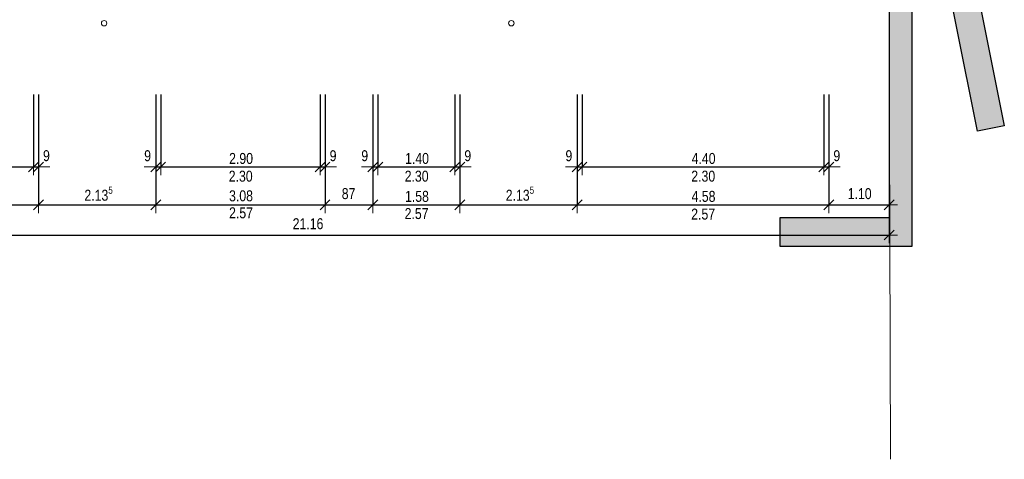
# Model space of a CAD drawing. Header units: centimetres. Extents: x -7.1 to 26.5, y -14.7 to 18.1.
# Tile 56 of 186: x 7.2 to 25.1, y -14.7 to -6.7. Entities that reach past the tile are written whole.
import ezdxf

# ---------------------------------------------------------------- set-up
doc = ezdxf.new("R2010")
doc.units = ezdxf.units.CM
doc.header["$LTSCALE"] = 10
doc.header["$PDMODE"] = 65
doc.linetypes.add('AUSGEZOGEN', pattern=[0])
doc.linetypes.add('STRICHLINIE_S4', pattern=[0.0055, 0.0035, -0.001, 0, -0.001])
for name, color, linetype in [('XR$1$065 Mobilier installé', 7, 'Continuous'), ('XR$1$255 Éléments graphiques du plan', 7, 'Continuous'), ('XR$2$105 Cotations100', 7, 'Continuous'), ('XR$3$035 Dalles', 7, 'Continuous')]:
    doc.layers.add(name, color=color, linetype=linetype)
doc.styles.add('ARIAL', font='arial.ttf')
doc.dimstyles.new('DIMSTYLE_3', dxfattribs={"dimtxt": 0.2, "dimasz": 0.3, "dimexe": 0, "dimexo": 0, "dimgap": 0.1, "dimtad": 2, "dimrnd": 0.005, "dimzin": 4, "dimdsep": 46, "dimtxsty": 'ARIAL', "dimblk1": 'ALL_ML_STRICH', "dimblk2": 'ALL_ML_STRICH', "dimsah": 1, "dimcen": 0, "dimclrd": 7, "dimclre": 7, "dimclrt": 7, "dimadec": 0, "dimazin": 0, "dimtfac": 1, "dimtdec": 0, "dimtix": 1, "dimtmove": 2, "dimatfit": 3, "dimfxl": 0, "dimtzin": 0, "dimlwd": 0, "dimlwe": 18, "dimarcsym": 0})
doc.dimstyles.new('DIMSTYLE_5', dxfattribs={"dimtxt": 0.2, "dimasz": 0.3, "dimexe": 0, "dimexo": 0, "dimgap": 0.1, "dimtad": 2, "dimdec": 1, "dimlfac": 100, "dimrnd": 0.5, "dimzin": 4, "dimdsep": 46, "dimtxsty": 'ARIAL', "dimblk1": 'ALL_ML_STRICH', "dimblk2": 'ALL_ML_STRICH', "dimsah": 1, "dimcen": 0, "dimclrd": 7, "dimclre": 7, "dimclrt": 7, "dimadec": 0, "dimazin": 0, "dimtfac": 1, "dimtdec": 0, "dimtix": 1, "dimtmove": 2, "dimatfit": 3, "dimfxl": 0, "dimtzin": 0, "dimlwd": 0, "dimlwe": 18, "dimarcsym": 0})
doc.dimstyles.new('DIMSTYLE_7', dxfattribs={"dimtxt": 0.2, "dimasz": 0.3, "dimexe": 0, "dimexo": 0, "dimgap": 0.1, "dimtad": 2, "dimdec": 1, "dimlfac": 100, "dimrnd": 0.5, "dimzin": 4, "dimdsep": 46, "dimtxsty": 'ARIAL', "dimblk1": 'ALL_ML_STRICH', "dimblk2": 'ALL_ML_STRICH', "dimsah": 1, "dimcen": 0, "dimclrd": 7, "dimclre": 7, "dimclrt": 7, "dimadec": 0, "dimazin": 0, "dimtfac": 1, "dimtdec": 0, "dimtix": 1, "dimtmove": 2, "dimatfit": 3, "dimfxl": 0, "dimtvp": 1.2, "dimtzin": 0, "dimlwd": 0, "dimlwe": 18, "dimarcsym": 0})
doc.dimstyles.new('DIMSTYLE_8', dxfattribs={"dimtxt": 0.2, "dimasz": 0.3, "dimexe": 0, "dimexo": 0, "dimgap": 0.1, "dimtad": 2, "dimdec": 3, "dimrnd": 0.005, "dimzin": 4, "dimdsep": 46, "dimtxsty": 'ARIAL', "dimblk1": 'ALL_ML_STRICH', "dimblk2": 'ALL_ML_STRICH', "dimsah": 1, "dimcen": 0, "dimclrd": 7, "dimclre": 7, "dimclrt": 7, "dimadec": 0, "dimazin": 0, "dimtfac": 1, "dimtdec": 0, "dimtix": 1, "dimtmove": 2, "dimatfit": 3, "dimfxl": 0, "dimtzin": 0, "dimlwd": 0, "dimlwe": 18, "dimarcsym": 0})
doc.dimstyles.new('DIMSTYLE_9', dxfattribs={"dimtxt": 0.2, "dimasz": 0.3, "dimexe": 0, "dimexo": 0, "dimgap": 0.1, "dimtad": 2, "dimdec": 3, "dimrnd": 0.005, "dimzin": 4, "dimdsep": 46, "dimtxsty": 'ARIAL', "dimblk1": 'ALL_ML_STRICH', "dimblk2": 'ALL_ML_STRICH', "dimsah": 1, "dimcen": 0, "dimclrd": 7, "dimclre": 7, "dimclrt": 7, "dimadec": 0, "dimazin": 0, "dimtfac": 1, "dimtdec": 0, "dimtix": 1, "dimtmove": 2, "dimatfit": 3, "dimfxl": 0, "dimtzin": 0, "dimlwd": 0, "dimlwe": 18, "dimarcsym": 0})

# ---------------------------------------------------------------- blocks, each defined once
blk = doc.blocks.new('COMPLEXOBJECT_26')
at = {"layer": 'XR$1$065 Mobilier installé', "color": 8, "linetype": 'AUSGEZOGEN', "lineweight": 13, "transparency": 33554687}
for start, end in [(90, 270), (270, 90)]:
    blk.add_arc((8.747, -6.722), 0.05, start, end, dxfattribs=at)
blk = doc.blocks.new('COMPLEXOBJECT_27')
at = {"layer": 'XR$1$065 Mobilier installé', "color": 8, "linetype": 'AUSGEZOGEN', "lineweight": 13, "transparency": 33554687}
for start, end in [(90, 270), (270, 90)]:
    blk.add_arc((16.157, -6.722), 0.05, start, end, dxfattribs=at)
blk = doc.blocks.new('ALL_ML_STRICH')
at = {"color": 0, "linetype": 'ByBlock', "lineweight": -2}
for p, q in [((-1, 0), (0.5, 0)), ((-0.3, -0.3), (0.3, 0.3)), ((0, -0.5), (0, 0.5))]:
    blk.add_line(p, q, dxfattribs=at)
blk = doc.blocks.new('*D124')
at = {"layer": 'DEFPOINTS', "color": 7, "linetype": 'AUSGEZOGEN', "lineweight": 18, "transparency": 16777216}
for p in [(3.062, -8.218), (7.462, -8.593), (3.062, -9.338)]:
    blk.add_point(p, dxfattribs=at)
at = {"layer": 'XR$2$105 Cotations100', "color": 7, "linetype": 'AUSGEZOGEN', "lineweight": -2, "transparency": 16777216}
for p, q in [((3.062, -8.021), (3.062, -9.338)), ((7.462, -8.021), (7.462, -9.338)), ((3.062, -9.338), (7.462, -9.338))]:
    blk.add_line(p, q, dxfattribs=at)
at = {"layer": 'XR$2$105 Cotations100', "color": 7, "linetype": 'AUSGEZOGEN', "lineweight": 18, "transparency": 16777216, "xscale": 0.3, "yscale": 0.3, "zscale": 0.3, "rotation": 180}
blk.add_blockref('ALL_ML_STRICH', (3.062, -9.338), dxfattribs=at)
at = {"layer": 'XR$2$105 Cotations100', "color": 7, "linetype": 'AUSGEZOGEN', "lineweight": 18, "transparency": 16777216, "xscale": 0.3, "yscale": 0.3, "zscale": 0.3}
blk.add_blockref('ALL_ML_STRICH', (7.462, -9.338), dxfattribs=at)
at = {"layer": 'XR$2$105 Cotations100', "color": 7, "linetype": 'AUSGEZOGEN', "lineweight": 18, "transparency": 16777216, "insert": (5.274, -9.133), "char_height": 0.2, "width": 0.64, "attachment_point": 5, "style": 'ARIAL'}
blk.add_mtext('\\W0.80;\\A1;{\\A1;{4.40\\H0.132000;\\S^ ;}}', dxfattribs=at)
blk = doc.blocks.new('*D125')
at = {"layer": 'DEFPOINTS', "color": 7, "linetype": 'AUSGEZOGEN', "lineweight": 18, "transparency": 16777216}
for p in [(7.462, -8.593), (7.552, -8.593), (7.462, -9.338)]:
    blk.add_point(p, dxfattribs=at)
at = {"layer": 'XR$2$105 Cotations100', "color": 7, "linetype": 'AUSGEZOGEN', "lineweight": -2, "transparency": 16777216}
for p, q in [((7.462, -8.021), (7.462, -9.338)), ((7.552, -8.021), (7.552, -9.338)), ((7.462, -9.338), (7.552, -9.338))]:
    blk.add_line(p, q, dxfattribs=at)
at = {"layer": 'XR$2$105 Cotations100', "color": 7, "linetype": 'AUSGEZOGEN', "lineweight": 18, "transparency": 16777216, "xscale": 0.3, "yscale": 0.3, "zscale": 0.3}
blk.add_blockref('ALL_ML_STRICH', (7.552, -9.338), dxfattribs=at)
at = {"layer": 'XR$2$105 Cotations100', "color": 7, "linetype": 'AUSGEZOGEN', "lineweight": 18, "transparency": 16777216, "xscale": 0.3, "yscale": 0.3, "zscale": 0.3, "rotation": 180}
blk.add_blockref('ALL_ML_STRICH', (7.462, -9.338), dxfattribs=at)
at = {"layer": 'XR$2$105 Cotations100', "color": 7, "linetype": 'AUSGEZOGEN', "lineweight": 18, "transparency": 16777216, "insert": (7.698, -9.133), "char_height": 0.2, "width": 0.48, "attachment_point": 5, "style": 'ARIAL'}
blk.add_mtext('\\W0.80;\\A1;{\\A1;{9\\H0.132000;\\S^ ;}}', dxfattribs=at)
blk = doc.blocks.new('*D126')
at = {"layer": 'DEFPOINTS', "color": 7, "linetype": 'AUSGEZOGEN', "lineweight": 18, "transparency": 16777216}
for p in [(1.872, -9.43), (23.032, -10.027), (1.872, -10.576)]:
    blk.add_point(p, dxfattribs=at)
at = {"layer": 'XR$2$105 Cotations100', "color": 7, "linetype": 'AUSGEZOGEN', "lineweight": -2, "transparency": 16777216}
for p, q in [((1.872, -7.156), (1.872, -10.576)), ((23.032, -7.156), (23.032, -10.576)), ((1.872, -10.576), (23.032, -10.576))]:
    blk.add_line(p, q, dxfattribs=at)
at = {"layer": 'XR$2$105 Cotations100', "color": 7, "linetype": 'AUSGEZOGEN', "lineweight": 18, "transparency": 16777216, "xscale": 0.3, "yscale": 0.3, "zscale": 0.3, "rotation": 180}
blk.add_blockref('ALL_ML_STRICH', (1.872, -10.576), dxfattribs=at)
at = {"layer": 'XR$2$105 Cotations100', "color": 7, "linetype": 'AUSGEZOGEN', "lineweight": 18, "transparency": 16777216, "xscale": 0.3, "yscale": 0.3, "zscale": 0.3}
blk.add_blockref('ALL_ML_STRICH', (23.032, -10.576), dxfattribs=at)
at = {"layer": 'XR$2$105 Cotations100', "color": 7, "linetype": 'AUSGEZOGEN', "lineweight": 18, "transparency": 16777216, "insert": (12.457, -10.372), "char_height": 0.2, "width": 0.8, "attachment_point": 5, "style": 'ARIAL'}
blk.add_mtext('\\W0.80;\\A1;{\\A1;{21.16\\H0.132000;\\S^ ;}}', dxfattribs=at)
blk = doc.blocks.new('*D127')
at = {"layer": 'DEFPOINTS', "color": 7, "linetype": 'AUSGEZOGEN', "lineweight": 18, "transparency": 16777216}
for p in [(17.352, -8.324), (17.442, -8.271), (17.352, -9.338)]:
    blk.add_point(p, dxfattribs=at)
at = {"layer": 'XR$2$105 Cotations100', "color": 7, "linetype": 'AUSGEZOGEN', "lineweight": -2, "transparency": 16777216}
for p, q in [((17.352, -8.021), (17.352, -9.338)), ((17.442, -8.021), (17.442, -9.338)), ((17.352, -9.338), (17.442, -9.338))]:
    blk.add_line(p, q, dxfattribs=at)
at = {"layer": 'XR$2$105 Cotations100', "color": 7, "linetype": 'AUSGEZOGEN', "lineweight": 18, "transparency": 16777216, "xscale": 0.3, "yscale": 0.3, "zscale": 0.3}
blk.add_blockref('ALL_ML_STRICH', (17.442, -9.338), dxfattribs=at)
at = {"layer": 'XR$2$105 Cotations100', "color": 7, "linetype": 'AUSGEZOGEN', "lineweight": 18, "transparency": 16777216, "xscale": 0.3, "yscale": 0.3, "zscale": 0.3, "rotation": 180}
blk.add_blockref('ALL_ML_STRICH', (17.352, -9.338), dxfattribs=at)
at = {"layer": 'XR$2$105 Cotations100', "color": 7, "linetype": 'AUSGEZOGEN', "lineweight": 18, "transparency": 16777216, "insert": (17.203, -9.134), "char_height": 0.2, "width": 0.48, "attachment_point": 5, "style": 'ARIAL'}
blk.add_mtext('\\W0.80;\\A1;{\\A1;{9\\H0.132000;\\S^ ;}}', dxfattribs=at)
blk = doc.blocks.new('*D128')
at = {"layer": 'DEFPOINTS', "color": 7, "linetype": 'AUSGEZOGEN', "lineweight": 18, "transparency": 16777216}
for p in [(17.442, -8.271), (21.842, -8.319), (17.442, -9.338)]:
    blk.add_point(p, dxfattribs=at)
at = {"layer": 'XR$2$105 Cotations100', "color": 7, "linetype": 'AUSGEZOGEN', "lineweight": -2, "transparency": 16777216}
for p, q in [((17.442, -8.021), (17.442, -9.338)), ((21.842, -8.021), (21.842, -9.338)), ((17.442, -9.338), (21.842, -9.338))]:
    blk.add_line(p, q, dxfattribs=at)
at = {"layer": 'XR$2$105 Cotations100', "color": 7, "linetype": 'AUSGEZOGEN', "lineweight": 18, "transparency": 16777216, "xscale": 0.3, "yscale": 0.3, "zscale": 0.3, "rotation": 180}
blk.add_blockref('ALL_ML_STRICH', (17.442, -9.338), dxfattribs=at)
at = {"layer": 'XR$2$105 Cotations100', "color": 7, "linetype": 'AUSGEZOGEN', "lineweight": 18, "transparency": 16777216, "xscale": 0.3, "yscale": 0.3, "zscale": 0.3}
blk.add_blockref('ALL_ML_STRICH', (21.842, -9.338), dxfattribs=at)
at = {"layer": 'XR$2$105 Cotations100', "color": 7, "linetype": 'AUSGEZOGEN', "lineweight": 18, "transparency": 16777216, "insert": (19.654, -9.184), "char_height": 0.2, "width": 0.64, "attachment_point": 5, "style": 'ARIAL'}
blk.add_mtext('\\W0.80;\\A1;{\\A1;{4.40\\H0.132000;\\S^ ;}}', dxfattribs=at)
at = {"layer": 'XR$2$105 Cotations100', "color": 7, "linetype": 'AUSGEZOGEN', "lineweight": 18, "transparency": 16777216, "insert": (19.43, -9.405), "char_height": 0.2, "width": 0.01, "attachment_point": 1, "line_spacing_factor": 0.60241, "style": 'ARIAL'}
blk.add_mtext('\\W0.80;2.30', dxfattribs=at)
blk = doc.blocks.new('*D129')
at = {"layer": 'DEFPOINTS', "color": 7, "linetype": 'AUSGEZOGEN', "lineweight": 18, "transparency": 16777216}
for p in [(21.842, -8.319), (21.932, -8.29), (21.842, -9.338)]:
    blk.add_point(p, dxfattribs=at)
at = {"layer": 'XR$2$105 Cotations100', "color": 7, "linetype": 'AUSGEZOGEN', "lineweight": -2, "transparency": 16777216}
for p, q in [((21.842, -8.021), (21.842, -9.338)), ((21.932, -8.021), (21.932, -9.338)), ((21.842, -9.338), (21.932, -9.338))]:
    blk.add_line(p, q, dxfattribs=at)
at = {"layer": 'XR$2$105 Cotations100', "color": 7, "linetype": 'AUSGEZOGEN', "lineweight": 18, "transparency": 16777216, "xscale": 0.3, "yscale": 0.3, "zscale": 0.3}
blk.add_blockref('ALL_ML_STRICH', (21.932, -9.338), dxfattribs=at)
at = {"layer": 'XR$2$105 Cotations100', "color": 7, "linetype": 'AUSGEZOGEN', "lineweight": 18, "transparency": 16777216, "xscale": 0.3, "yscale": 0.3, "zscale": 0.3, "rotation": 180}
blk.add_blockref('ALL_ML_STRICH', (21.842, -9.338), dxfattribs=at)
at = {"layer": 'XR$2$105 Cotations100', "color": 7, "linetype": 'AUSGEZOGEN', "lineweight": 18, "transparency": 16777216, "insert": (22.078, -9.134), "char_height": 0.2, "width": 0.48, "attachment_point": 5, "style": 'ARIAL'}
blk.add_mtext('\\W0.80;\\A1;{\\A1;{9\\H0.132000;\\S^ ;}}', dxfattribs=at)
blk = doc.blocks.new('*D130')
at = {"layer": 'DEFPOINTS', "color": 7, "linetype": 'AUSGEZOGEN', "lineweight": 18, "transparency": 16777216}
for p in [(13.638, -8.228), (13.728, -8.218), (13.638, -9.338)]:
    blk.add_point(p, dxfattribs=at)
at = {"layer": 'XR$2$105 Cotations100', "color": 7, "linetype": 'AUSGEZOGEN', "lineweight": -2, "transparency": 16777216}
for p, q in [((13.638, -8.021), (13.638, -9.338)), ((13.728, -8.021), (13.728, -9.338)), ((13.638, -9.338), (13.728, -9.338))]:
    blk.add_line(p, q, dxfattribs=at)
at = {"layer": 'XR$2$105 Cotations100', "color": 7, "linetype": 'AUSGEZOGEN', "lineweight": 18, "transparency": 16777216, "xscale": 0.3, "yscale": 0.3, "zscale": 0.3}
blk.add_blockref('ALL_ML_STRICH', (13.728, -9.338), dxfattribs=at)
at = {"layer": 'XR$2$105 Cotations100', "color": 7, "linetype": 'AUSGEZOGEN', "lineweight": 18, "transparency": 16777216, "xscale": 0.3, "yscale": 0.3, "zscale": 0.3, "rotation": 180}
blk.add_blockref('ALL_ML_STRICH', (13.638, -9.338), dxfattribs=at)
at = {"layer": 'XR$2$105 Cotations100', "color": 7, "linetype": 'AUSGEZOGEN', "lineweight": 18, "transparency": 16777216, "insert": (13.489, -9.134), "char_height": 0.2, "width": 0.48, "attachment_point": 5, "style": 'ARIAL'}
blk.add_mtext('\\W0.80;\\A1;{\\A1;{9\\H0.132000;\\S^ ;}}', dxfattribs=at)
blk = doc.blocks.new('*D131')
at = {"layer": 'DEFPOINTS', "color": 7, "linetype": 'AUSGEZOGEN', "lineweight": 18, "transparency": 16777216}
for p in [(13.728, -8.218), (15.128, -8.266), (13.728, -9.338)]:
    blk.add_point(p, dxfattribs=at)
at = {"layer": 'XR$2$105 Cotations100', "color": 7, "linetype": 'AUSGEZOGEN', "lineweight": -2, "transparency": 16777216}
for p, q in [((13.728, -8.021), (13.728, -9.338)), ((15.128, -8.021), (15.128, -9.338)), ((13.728, -9.338), (15.128, -9.338))]:
    blk.add_line(p, q, dxfattribs=at)
at = {"layer": 'XR$2$105 Cotations100', "color": 7, "linetype": 'AUSGEZOGEN', "lineweight": 18, "transparency": 16777216, "xscale": 0.3, "yscale": 0.3, "zscale": 0.3, "rotation": 180}
blk.add_blockref('ALL_ML_STRICH', (13.728, -9.338), dxfattribs=at)
at = {"layer": 'XR$2$105 Cotations100', "color": 7, "linetype": 'AUSGEZOGEN', "lineweight": 18, "transparency": 16777216, "xscale": 0.3, "yscale": 0.3, "zscale": 0.3}
blk.add_blockref('ALL_ML_STRICH', (15.128, -9.338), dxfattribs=at)
at = {"layer": 'XR$2$105 Cotations100', "color": 7, "linetype": 'AUSGEZOGEN', "lineweight": 18, "transparency": 16777216, "insert": (14.44, -9.184), "char_height": 0.2, "width": 0.64, "attachment_point": 5, "style": 'ARIAL'}
blk.add_mtext('\\W0.80;\\A1;{\\A1;{1.40\\H0.132000;\\S^ ;}}', dxfattribs=at)
at = {"layer": 'XR$2$105 Cotations100', "color": 7, "linetype": 'AUSGEZOGEN', "lineweight": 18, "transparency": 16777216, "insert": (14.216, -9.405), "char_height": 0.2, "width": 0.01, "attachment_point": 1, "line_spacing_factor": 0.60241, "style": 'ARIAL'}
blk.add_mtext('\\W0.80;2.30', dxfattribs=at)
blk = doc.blocks.new('*D132')
at = {"layer": 'DEFPOINTS', "color": 7, "linetype": 'AUSGEZOGEN', "lineweight": 18, "transparency": 16777216}
for p in [(15.128, -8.266), (15.128, -9.338), (15.218, -10.027)]:
    blk.add_point(p, dxfattribs=at)
at = {"layer": 'XR$2$105 Cotations100', "color": 7, "linetype": 'AUSGEZOGEN', "lineweight": -2, "transparency": 16777216}
for p, q in [((15.128, -8.021), (15.128, -9.338)), ((15.128, -9.338), (15.218, -9.338)), ((15.218, -9.338), (15.218, -9.338))]:
    blk.add_line(p, q, dxfattribs=at)
at = {"layer": 'XR$2$105 Cotations100', "color": 7, "linetype": 'AUSGEZOGEN', "lineweight": 18, "transparency": 16777216, "xscale": 0.3, "yscale": 0.3, "zscale": 0.3}
blk.add_blockref('ALL_ML_STRICH', (15.218, -9.338), dxfattribs=at)
at = {"layer": 'XR$2$105 Cotations100', "color": 7, "linetype": 'AUSGEZOGEN', "lineweight": 18, "transparency": 16777216, "xscale": 0.3, "yscale": 0.3, "zscale": 0.3, "rotation": 180}
blk.add_blockref('ALL_ML_STRICH', (15.128, -9.338), dxfattribs=at)
at = {"layer": 'XR$2$105 Cotations100', "color": 7, "linetype": 'AUSGEZOGEN', "lineweight": 18, "transparency": 16777216, "insert": (15.364, -9.134), "char_height": 0.2, "width": 0.48, "attachment_point": 5, "style": 'ARIAL'}
blk.add_mtext('\\W0.80;\\A1;{\\A1;{9\\H0.132000;\\S^ ;}}', dxfattribs=at)
blk = doc.blocks.new('*D133')
at = {"layer": 'DEFPOINTS', "color": 7, "linetype": 'AUSGEZOGEN', "lineweight": 18, "transparency": 16777216}
for p in [(9.687, -8.324), (9.777, -8.28), (9.687, -9.338)]:
    blk.add_point(p, dxfattribs=at)
at = {"layer": 'XR$2$105 Cotations100', "color": 7, "linetype": 'AUSGEZOGEN', "lineweight": -2, "transparency": 16777216}
for p, q in [((9.687, -8.021), (9.687, -9.338)), ((9.777, -8.021), (9.777, -9.338)), ((9.687, -9.338), (9.777, -9.338))]:
    blk.add_line(p, q, dxfattribs=at)
at = {"layer": 'XR$2$105 Cotations100', "color": 7, "linetype": 'AUSGEZOGEN', "lineweight": 18, "transparency": 16777216, "xscale": 0.3, "yscale": 0.3, "zscale": 0.3}
blk.add_blockref('ALL_ML_STRICH', (9.777, -9.338), dxfattribs=at)
at = {"layer": 'XR$2$105 Cotations100', "color": 7, "linetype": 'AUSGEZOGEN', "lineweight": 18, "transparency": 16777216, "xscale": 0.3, "yscale": 0.3, "zscale": 0.3, "rotation": 180}
blk.add_blockref('ALL_ML_STRICH', (9.687, -9.338), dxfattribs=at)
at = {"layer": 'XR$2$105 Cotations100', "color": 7, "linetype": 'AUSGEZOGEN', "lineweight": 18, "transparency": 16777216, "insert": (9.538, -9.134), "char_height": 0.2, "width": 0.48, "attachment_point": 5, "style": 'ARIAL'}
blk.add_mtext('\\W0.80;\\A1;{\\A1;{9\\H0.132000;\\S^ ;}}', dxfattribs=at)
blk = doc.blocks.new('*D134')
at = {"layer": 'DEFPOINTS', "color": 7, "linetype": 'AUSGEZOGEN', "lineweight": 18, "transparency": 16777216}
for p in [(12.677, -8.213), (9.777, -8.28), (9.777, -9.338)]:
    blk.add_point(p, dxfattribs=at)
at = {"layer": 'XR$2$105 Cotations100', "color": 7, "linetype": 'AUSGEZOGEN', "lineweight": -2, "transparency": 16777216}
for p, q in [((9.777, -8.021), (9.777, -9.338)), ((12.677, -8.021), (12.677, -9.338)), ((9.777, -9.338), (12.677, -9.338))]:
    blk.add_line(p, q, dxfattribs=at)
at = {"layer": 'XR$2$105 Cotations100', "color": 7, "linetype": 'AUSGEZOGEN', "lineweight": 18, "transparency": 16777216, "xscale": 0.3, "yscale": 0.3, "zscale": 0.3, "rotation": 180}
blk.add_blockref('ALL_ML_STRICH', (9.777, -9.338), dxfattribs=at)
at = {"layer": 'XR$2$105 Cotations100', "color": 7, "linetype": 'AUSGEZOGEN', "lineweight": 18, "transparency": 16777216, "xscale": 0.3, "yscale": 0.3, "zscale": 0.3}
blk.add_blockref('ALL_ML_STRICH', (12.677, -9.338), dxfattribs=at)
at = {"layer": 'XR$2$105 Cotations100', "color": 7, "linetype": 'AUSGEZOGEN', "lineweight": 18, "transparency": 16777216, "insert": (11.239, -9.184), "char_height": 0.2, "width": 0.64, "attachment_point": 5, "style": 'ARIAL'}
blk.add_mtext('\\W0.80;\\A1;{\\A1;{2.90\\H0.132000;\\S^ ;}}', dxfattribs=at)
at = {"layer": 'XR$2$105 Cotations100', "color": 7, "linetype": 'AUSGEZOGEN', "lineweight": 18, "transparency": 16777216, "insert": (11.015, -9.405), "char_height": 0.2, "width": 0.01, "attachment_point": 1, "line_spacing_factor": 0.60241, "style": 'ARIAL'}
blk.add_mtext('\\W0.80;2.30', dxfattribs=at)
blk = doc.blocks.new('*D135')
at = {"layer": 'DEFPOINTS', "color": 7, "linetype": 'AUSGEZOGEN', "lineweight": 18, "transparency": 16777216}
for p in [(12.677, -8.213), (12.767, -8.213), (12.677, -9.338)]:
    blk.add_point(p, dxfattribs=at)
at = {"layer": 'XR$2$105 Cotations100', "color": 7, "linetype": 'AUSGEZOGEN', "lineweight": -2, "transparency": 16777216}
for p, q in [((12.677, -8.021), (12.677, -9.338)), ((12.767, -8.021), (12.767, -9.338)), ((12.677, -9.338), (12.767, -9.338))]:
    blk.add_line(p, q, dxfattribs=at)
at = {"layer": 'XR$2$105 Cotations100', "color": 7, "linetype": 'AUSGEZOGEN', "lineweight": 18, "transparency": 16777216, "xscale": 0.3, "yscale": 0.3, "zscale": 0.3}
blk.add_blockref('ALL_ML_STRICH', (12.767, -9.338), dxfattribs=at)
at = {"layer": 'XR$2$105 Cotations100', "color": 7, "linetype": 'AUSGEZOGEN', "lineweight": 18, "transparency": 16777216, "xscale": 0.3, "yscale": 0.3, "zscale": 0.3, "rotation": 180}
blk.add_blockref('ALL_ML_STRICH', (12.677, -9.338), dxfattribs=at)
at = {"layer": 'XR$2$105 Cotations100', "color": 7, "linetype": 'AUSGEZOGEN', "lineweight": 18, "transparency": 16777216, "insert": (12.913, -9.134), "char_height": 0.2, "width": 0.48, "attachment_point": 5, "style": 'ARIAL'}
blk.add_mtext('\\W0.80;\\A1;{\\A1;{9\\H0.132000;\\S^ ;}}', dxfattribs=at)
blk = doc.blocks.new('*D137')
at = {"layer": 'DEFPOINTS', "color": 7, "linetype": 'AUSGEZOGEN', "lineweight": 18, "transparency": 16777216}
for p in [(7.552, -9.822), (2.972, -9.894), (2.972, -10.027)]:
    blk.add_point(p, dxfattribs=at)
at = {"layer": 'XR$2$105 Cotations100', "color": 7, "linetype": 'AUSGEZOGEN', "lineweight": -2, "transparency": 16777216}
for p, q in [((2.972, -8.021), (2.972, -10.027)), ((7.552, -8.021), (7.552, -10.027)), ((2.972, -10.027), (7.552, -10.027))]:
    blk.add_line(p, q, dxfattribs=at)
at = {"layer": 'XR$2$105 Cotations100', "color": 7, "linetype": 'AUSGEZOGEN', "lineweight": 18, "transparency": 16777216, "xscale": 0.3, "yscale": 0.3, "zscale": 0.3, "rotation": 180}
blk.add_blockref('ALL_ML_STRICH', (2.972, -10.027), dxfattribs=at)
at = {"layer": 'XR$2$105 Cotations100', "color": 7, "linetype": 'AUSGEZOGEN', "lineweight": 18, "transparency": 16777216, "xscale": 0.3, "yscale": 0.3, "zscale": 0.3}
blk.add_blockref('ALL_ML_STRICH', (7.552, -10.027), dxfattribs=at)
at = {"layer": 'XR$2$105 Cotations100', "color": 7, "linetype": 'AUSGEZOGEN', "lineweight": 18, "transparency": 16777216, "insert": (5.273, -9.824), "char_height": 0.2, "width": 0.64, "attachment_point": 5, "style": 'ARIAL'}
blk.add_mtext('\\W0.80;\\A1;{\\A1;{4.58\\H0.132000;\\S^ ;}}', dxfattribs=at)
blk = doc.blocks.new('*D138')
at = {"layer": 'DEFPOINTS', "color": 7, "linetype": 'AUSGEZOGEN', "lineweight": 18, "transparency": 16777216}
for p in [(7.552, -9.822), (9.687, -9.746), (7.552, -10.027)]:
    blk.add_point(p, dxfattribs=at)
at = {"layer": 'XR$2$105 Cotations100', "color": 7, "linetype": 'AUSGEZOGEN', "lineweight": -2, "transparency": 16777216}
for p, q in [((7.552, -8.021), (7.552, -10.027)), ((9.687, -8.021), (9.687, -10.027)), ((7.552, -10.027), (9.687, -10.027))]:
    blk.add_line(p, q, dxfattribs=at)
at = {"layer": 'XR$2$105 Cotations100', "color": 7, "linetype": 'AUSGEZOGEN', "lineweight": 18, "transparency": 16777216, "xscale": 0.3, "yscale": 0.3, "zscale": 0.3, "rotation": 180}
blk.add_blockref('ALL_ML_STRICH', (7.552, -10.027), dxfattribs=at)
at = {"layer": 'XR$2$105 Cotations100', "color": 7, "linetype": 'AUSGEZOGEN', "lineweight": 18, "transparency": 16777216, "xscale": 0.3, "yscale": 0.3, "zscale": 0.3}
blk.add_blockref('ALL_ML_STRICH', (9.687, -10.027), dxfattribs=at)
at = {"layer": 'XR$2$105 Cotations100', "color": 7, "linetype": 'AUSGEZOGEN', "lineweight": 18, "transparency": 16777216, "insert": (8.647, -9.824), "char_height": 0.2, "width": 0.8, "attachment_point": 5, "style": 'ARIAL'}
blk.add_mtext('\\W0.80;\\A1;{\\A1;{2.13\\H0.132000;\\S5^ ;}}', dxfattribs=at)
blk = doc.blocks.new('*D139')
at = {"layer": 'DEFPOINTS', "color": 7, "linetype": 'AUSGEZOGEN', "lineweight": 18, "transparency": 16777216}
for p in [(12.767, -9.534), (9.687, -9.746), (9.687, -10.027)]:
    blk.add_point(p, dxfattribs=at)
at = {"layer": 'XR$2$105 Cotations100', "color": 7, "linetype": 'AUSGEZOGEN', "lineweight": -2, "transparency": 16777216}
for p, q in [((9.687, -8.021), (9.687, -10.027)), ((12.767, -8.021), (12.767, -10.027)), ((9.687, -10.027), (12.767, -10.027))]:
    blk.add_line(p, q, dxfattribs=at)
at = {"layer": 'XR$2$105 Cotations100', "color": 7, "linetype": 'AUSGEZOGEN', "lineweight": 18, "transparency": 16777216, "xscale": 0.3, "yscale": 0.3, "zscale": 0.3, "rotation": 180}
blk.add_blockref('ALL_ML_STRICH', (9.687, -10.027), dxfattribs=at)
at = {"layer": 'XR$2$105 Cotations100', "color": 7, "linetype": 'AUSGEZOGEN', "lineweight": 18, "transparency": 16777216, "xscale": 0.3, "yscale": 0.3, "zscale": 0.3}
blk.add_blockref('ALL_ML_STRICH', (12.767, -10.027), dxfattribs=at)
at = {"layer": 'XR$2$105 Cotations100', "color": 7, "linetype": 'AUSGEZOGEN', "lineweight": 18, "transparency": 16777216, "insert": (11.238, -9.864), "char_height": 0.2, "width": 0.64, "attachment_point": 5, "style": 'ARIAL'}
blk.add_mtext('\\W0.80;\\A1;{\\A1;{3.08\\H0.132000;\\S^ ;}}', dxfattribs=at)
at = {"layer": 'XR$2$105 Cotations100', "color": 7, "linetype": 'AUSGEZOGEN', "lineweight": 18, "transparency": 16777216, "insert": (11.021, -10.072), "char_height": 0.2, "width": 0.01, "attachment_point": 1, "line_spacing_factor": 0.60241, "style": 'ARIAL'}
blk.add_mtext('\\W0.80;2.57', dxfattribs=at)
blk = doc.blocks.new('*D140')
at = {"layer": 'DEFPOINTS', "color": 7, "linetype": 'AUSGEZOGEN', "lineweight": 18, "transparency": 16777216}
for p in [(12.767, -9.534), (13.638, -9.549), (12.767, -10.027)]:
    blk.add_point(p, dxfattribs=at)
at = {"layer": 'XR$2$105 Cotations100', "color": 7, "linetype": 'AUSGEZOGEN', "lineweight": -2, "transparency": 16777216}
for p, q in [((12.767, -8.021), (12.767, -10.027)), ((13.638, -8.021), (13.638, -10.027)), ((12.767, -10.027), (13.638, -10.027))]:
    blk.add_line(p, q, dxfattribs=at)
at = {"layer": 'XR$2$105 Cotations100', "color": 7, "linetype": 'AUSGEZOGEN', "lineweight": 18, "transparency": 16777216, "xscale": 0.3, "yscale": 0.3, "zscale": 0.3, "rotation": 180}
blk.add_blockref('ALL_ML_STRICH', (12.767, -10.027), dxfattribs=at)
at = {"layer": 'XR$2$105 Cotations100', "color": 7, "linetype": 'AUSGEZOGEN', "lineweight": 18, "transparency": 16777216, "xscale": 0.3, "yscale": 0.3, "zscale": 0.3}
blk.add_blockref('ALL_ML_STRICH', (13.638, -10.027), dxfattribs=at)
at = {"layer": 'XR$2$105 Cotations100', "color": 7, "linetype": 'AUSGEZOGEN', "lineweight": 18, "transparency": 16777216, "insert": (13.195, -9.824), "char_height": 0.2, "width": 0.64, "attachment_point": 5, "style": 'ARIAL'}
blk.add_mtext('\\W0.80;\\A1;{\\A1;{87\\H0.132000;\\S^ ;}}', dxfattribs=at)
blk = doc.blocks.new('*D141')
at = {"layer": 'DEFPOINTS', "color": 7, "linetype": 'AUSGEZOGEN', "lineweight": 18, "transparency": 16777216}
for p in [(13.638, -9.549), (15.218, -9.681), (13.638, -10.027)]:
    blk.add_point(p, dxfattribs=at)
at = {"layer": 'XR$2$105 Cotations100', "color": 7, "linetype": 'AUSGEZOGEN', "lineweight": -2, "transparency": 16777216}
for p, q in [((13.638, -8.021), (13.638, -10.027)), ((15.218, -8.021), (15.218, -10.027)), ((13.638, -10.027), (15.218, -10.027))]:
    blk.add_line(p, q, dxfattribs=at)
at = {"layer": 'XR$2$105 Cotations100', "color": 7, "linetype": 'AUSGEZOGEN', "lineweight": 18, "transparency": 16777216, "xscale": 0.3, "yscale": 0.3, "zscale": 0.3, "rotation": 180}
blk.add_blockref('ALL_ML_STRICH', (13.638, -10.027), dxfattribs=at)
at = {"layer": 'XR$2$105 Cotations100', "color": 7, "linetype": 'AUSGEZOGEN', "lineweight": 18, "transparency": 16777216, "xscale": 0.3, "yscale": 0.3, "zscale": 0.3}
blk.add_blockref('ALL_ML_STRICH', (15.218, -10.027), dxfattribs=at)
at = {"layer": 'XR$2$105 Cotations100', "color": 7, "linetype": 'AUSGEZOGEN', "lineweight": 18, "transparency": 16777216, "insert": (14.439, -9.874), "char_height": 0.2, "width": 0.64, "attachment_point": 5, "style": 'ARIAL'}
blk.add_mtext('\\W0.80;\\A1;{\\A1;{1.58\\H0.132000;\\S^ ;}}', dxfattribs=at)
at = {"layer": 'XR$2$105 Cotations100', "color": 7, "linetype": 'AUSGEZOGEN', "lineweight": 18, "transparency": 16777216, "insert": (14.215, -10.085), "char_height": 0.2, "width": 0.01, "attachment_point": 1, "line_spacing_factor": 0.60241, "style": 'ARIAL'}
blk.add_mtext('\\W0.80;2.57', dxfattribs=at)
blk = doc.blocks.new('*D142')
at = {"layer": 'DEFPOINTS', "color": 7, "linetype": 'AUSGEZOGEN', "lineweight": 18, "transparency": 16777216}
for p in [(15.218, -9.681), (17.352, -9.681), (15.218, -10.027)]:
    blk.add_point(p, dxfattribs=at)
at = {"layer": 'XR$2$105 Cotations100', "color": 7, "linetype": 'AUSGEZOGEN', "lineweight": -2, "transparency": 16777216}
for p, q in [((15.218, -8.021), (15.218, -10.027)), ((17.352, -8.021), (17.352, -10.027)), ((15.218, -10.027), (17.352, -10.027))]:
    blk.add_line(p, q, dxfattribs=at)
at = {"layer": 'XR$2$105 Cotations100', "color": 7, "linetype": 'AUSGEZOGEN', "lineweight": 18, "transparency": 16777216, "xscale": 0.3, "yscale": 0.3, "zscale": 0.3, "rotation": 180}
blk.add_blockref('ALL_ML_STRICH', (15.218, -10.027), dxfattribs=at)
at = {"layer": 'XR$2$105 Cotations100', "color": 7, "linetype": 'AUSGEZOGEN', "lineweight": 18, "transparency": 16777216, "xscale": 0.3, "yscale": 0.3, "zscale": 0.3}
blk.add_blockref('ALL_ML_STRICH', (17.352, -10.027), dxfattribs=at)
at = {"layer": 'XR$2$105 Cotations100', "color": 7, "linetype": 'AUSGEZOGEN', "lineweight": 18, "transparency": 16777216, "insert": (16.313, -9.824), "char_height": 0.2, "width": 0.8, "attachment_point": 5, "style": 'ARIAL'}
blk.add_mtext('\\W0.80;\\A1;{\\A1;{2.13\\H0.132000;\\S5^ ;}}', dxfattribs=at)
blk = doc.blocks.new('*D143')
at = {"layer": 'DEFPOINTS', "color": 7, "linetype": 'AUSGEZOGEN', "lineweight": 18, "transparency": 16777216}
for p in [(17.352, -9.681), (21.932, -9.811), (17.352, -10.027)]:
    blk.add_point(p, dxfattribs=at)
at = {"layer": 'XR$2$105 Cotations100', "color": 7, "linetype": 'AUSGEZOGEN', "lineweight": -2, "transparency": 16777216}
for p, q in [((17.352, -8.021), (17.352, -10.027)), ((21.932, -8.021), (21.932, -10.027)), ((17.352, -10.027), (21.932, -10.027))]:
    blk.add_line(p, q, dxfattribs=at)
at = {"layer": 'XR$2$105 Cotations100', "color": 7, "linetype": 'AUSGEZOGEN', "lineweight": 18, "transparency": 16777216, "xscale": 0.3, "yscale": 0.3, "zscale": 0.3, "rotation": 180}
blk.add_blockref('ALL_ML_STRICH', (17.352, -10.027), dxfattribs=at)
at = {"layer": 'XR$2$105 Cotations100', "color": 7, "linetype": 'AUSGEZOGEN', "lineweight": 18, "transparency": 16777216, "xscale": 0.3, "yscale": 0.3, "zscale": 0.3}
blk.add_blockref('ALL_ML_STRICH', (21.932, -10.027), dxfattribs=at)
at = {"layer": 'XR$2$105 Cotations100', "color": 7, "linetype": 'AUSGEZOGEN', "lineweight": 18, "transparency": 16777216, "insert": (19.653, -9.874), "char_height": 0.2, "width": 0.64, "attachment_point": 5, "style": 'ARIAL'}
blk.add_mtext('\\W0.80;\\A1;{\\A1;{4.58\\H0.132000;\\S^ ;}}', dxfattribs=at)
at = {"layer": 'XR$2$105 Cotations100', "color": 7, "linetype": 'AUSGEZOGEN', "lineweight": 18, "transparency": 16777216, "insert": (19.429, -10.095), "char_height": 0.2, "width": 0.01, "attachment_point": 1, "line_spacing_factor": 0.60241, "style": 'ARIAL'}
blk.add_mtext('\\W0.80;2.57', dxfattribs=at)
blk = doc.blocks.new('*D144')
at = {"layer": 'DEFPOINTS', "color": 7, "linetype": 'AUSGEZOGEN', "lineweight": 18, "transparency": 16777216}
for p in [(21.932, -9.811), (21.932, -10.027), (23.032, -10.576)]:
    blk.add_point(p, dxfattribs=at)
at = {"layer": 'XR$2$105 Cotations100', "color": 7, "linetype": 'AUSGEZOGEN', "lineweight": -2, "transparency": 16777216}
for p, q in [((21.932, -8.021), (21.932, -10.027)), ((21.932, -10.027), (23.032, -10.027)), ((23.032, -10.027), (23.032, -10.027))]:
    blk.add_line(p, q, dxfattribs=at)
at = {"layer": 'XR$2$105 Cotations100', "color": 7, "linetype": 'AUSGEZOGEN', "lineweight": 18, "transparency": 16777216, "xscale": 0.3, "yscale": 0.3, "zscale": 0.3, "rotation": 180}
blk.add_blockref('ALL_ML_STRICH', (21.932, -10.027), dxfattribs=at)
at = {"layer": 'XR$2$105 Cotations100', "color": 7, "linetype": 'AUSGEZOGEN', "lineweight": 18, "transparency": 16777216, "xscale": 0.3, "yscale": 0.3, "zscale": 0.3}
blk.add_blockref('ALL_ML_STRICH', (23.032, -10.027), dxfattribs=at)
at = {"layer": 'XR$2$105 Cotations100', "color": 7, "linetype": 'AUSGEZOGEN', "lineweight": 18, "transparency": 16777216, "insert": (22.494, -9.824), "char_height": 0.2, "width": 0.64, "attachment_point": 5, "style": 'ARIAL'}
blk.add_mtext('\\W0.80;\\A1;{\\A1;{1.10\\H0.132000;\\S^ ;}}', dxfattribs=at)

msp = doc.modelspace()

# ---------------------------------------------------------------- hatches: boundary and pattern name
at = {"layer": 'XR$3$035 Dalles', "linetype": 'STRICHLINIE_S4', "lineweight": 13, "transparency": 33554687}
for points in [[(23.0318, -2.4365), (22.9918, -2.9416), (23.4833, -2.934), (24.6352, -8.6876), (25.1255, -8.5894), (23.8931, -2.434)], [(21.0432, -10.776), (23.4518, -10.776), (23.4518, -6.1784), (23.0318, -6.1784), (23.0318, -10.2654), (21.0432, -10.2654)]]:
    msp.add_hatch(color=9, dxfattribs=at).paths.add_polyline_path(points)

# ---------------------------------------------------------------- linework, layer by layer
at = {"layer": 'XR$1$255 Éléments graphiques du plan', "color": 31, "linetype": 'AUSGEZOGEN', "lineweight": 18, "transparency": 33554687}
msp.add_line((23.0318, -6.6579), (23.0549, -14.6579), dxfattribs=at)
at = {"layer": 'XR$3$035 Dalles', "color": 8, "linetype": 'AUSGEZOGEN', "lineweight": 25, "transparency": 33554687}
for points in [[(23.0318, -2.4365), (23.8931, -2.434), (25.1255, -8.5894), (24.6352, -8.6876), (23.4833, -2.934), (22.9918, -2.9416), (23.0318, -2.4365)], [(21.0432, -10.776), (23.4518, -10.776), (23.4518, -6.1784), (23.0318, -6.1784), (23.0318, -10.2654), (21.0432, -10.2654), (21.0432, -10.776)]]:
    msp.add_lwpolyline(points, close=True, dxfattribs=at)

# ---------------------------------------------------------------- block references
at = {"layer": 'XR$1$065 Mobilier installé', "color": 8, "linetype": 'AUSGEZOGEN', "lineweight": 13, "transparency": 33554687}
for name in ['COMPLEXOBJECT_26', 'COMPLEXOBJECT_27']:
    msp.add_blockref(name, (0, 0), dxfattribs=at)

# ---------------------------------------------------------------- dimensions: what is measured, and where the dimension line sits
at = {"layer": 'XR$2$105 Cotations100', "color": 7, "linetype": 'AUSGEZOGEN', "lineweight": 18, "transparency": 33554687}
for base, p1, p2, dimstyle, picture, middle in [((23.0318, -10.5765), (1.8718, -7.1565), (23.0318, -7.1565), 'DIMSTYLE_3', '*D126', (12.4572, -10.3722)), ((7.5518, -10.0272), (2.9718, -8.0206), (7.5518, -8.0206), 'DIMSTYLE_3', '*D137', (5.2732, -9.8238)), ((7.4618, -9.3375), (3.0618, -8.0206), (7.4618, -8.0206), 'DIMSTYLE_3', '*D124', (5.2736, -9.1333)), ((7.5518, -9.3375), (7.4618, -8.0206), (7.5518, -8.0206), 'DIMSTYLE_7', '*D125', (7.6978, -9.1333)), ((9.6868, -10.0272), (7.5518, -8.0206), (9.6868, -8.0206), 'DIMSTYLE_8', '*D138', (8.6471, -9.8237)), ((9.7768, -9.3375), (9.6868, -8.0206), (9.7768, -8.0206), 'DIMSTYLE_7', '*D133', (9.5383, -9.1341)), ((12.7668, -9.3375), (12.6768, -8.0206), (12.7668, -8.0206), 'DIMSTYLE_7', '*D135', (12.9128, -9.1341)), ((13.6379, -10.0272), (12.7668, -8.0206), (13.6379, -8.0206), 'DIMSTYLE_5', '*D140', (13.1951, -9.8238)), ((13.7279, -9.3375), (13.6379, -8.0206), (13.7279, -8.0206), 'DIMSTYLE_7', '*D130', (13.4894, -9.1341)), ((15.2179, -9.3375), (15.1279, -8.0206), (15.2179, -9.3375), 'DIMSTYLE_7', '*D132', (15.3639, -9.1341)), ((17.3518, -10.0272), (15.2179, -8.0206), (17.3518, -8.0206), 'DIMSTYLE_9', '*D142', (16.3127, -9.8237)), ((17.4418, -9.3375), (17.3518, -8.0206), (17.4418, -8.0206), 'DIMSTYLE_7', '*D127', (17.2033, -9.1341)), ((21.9318, -9.3375), (21.8418, -8.0206), (21.9318, -8.0206), 'DIMSTYLE_7', '*D129', (22.0778, -9.1341)), ((23.0318, -10.0272), (21.9318, -8.0206), (23.0318, -10.0272), 'DIMSTYLE_3', '*D144', (22.4936, -9.8238))]:
    dim = msp.add_linear_dim(base=base, p1=p1, p2=p2, dimstyle=dimstyle, override={"dimpost": '<>', "dimclrd": 7, "dimclre": 7, "dimclrt": 7, "dimlwd": 0, "dimlwe": 18}, dxfattribs=at)
    dim.commit()
    dim.dimension.update_dxf_attribs({"geometry": picture, "text_midpoint": middle, "dimtype": 160})
for base, p1, p2, text, picture, middle in [((12.7668, -10.0272), (9.6868, -8.0206), (12.7668, -8.0206), '<>\\X\\W0.80;2.57', '*D139', (11.2382, -9.8637)), ((12.6768, -9.3375), (9.7768, -8.0206), (12.6768, -8.0206), '<>\\X\\W0.80;2.30', '*D134', (11.2386, -9.1841)), ((15.2179, -10.0272), (13.6379, -8.0206), (15.2179, -8.0206), '<>\\X\\W0.80;2.57', '*D141', (14.4393, -9.8738)), ((15.1279, -9.3375), (13.7279, -8.0206), (15.1279, -8.0206), '<>\\X\\W0.80;2.30', '*D131', (14.4397, -9.1841)), ((21.9318, -10.0272), (17.3518, -8.0206), (21.9318, -8.0206), '<>\\X\\W0.80;2.57', '*D143', (19.6532, -9.8738)), ((21.8418, -9.3375), (17.4418, -8.0206), (21.8418, -8.0206), '<>\\X\\W0.80;2.30', '*D128', (19.6536, -9.1841))]:
    dim = msp.add_linear_dim(base=base, p1=p1, p2=p2, text=text, dimstyle='DIMSTYLE_3', override={"dimpost": '<>', "dimclrd": 7, "dimclre": 7, "dimclrt": 7, "dimlwd": 0, "dimlwe": 18}, dxfattribs=at)
    dim.commit()
    dim.dimension.update_dxf_attribs({"geometry": picture, "text_midpoint": middle, "dimtype": 160})

doc.saveas('drawing.dxf')
